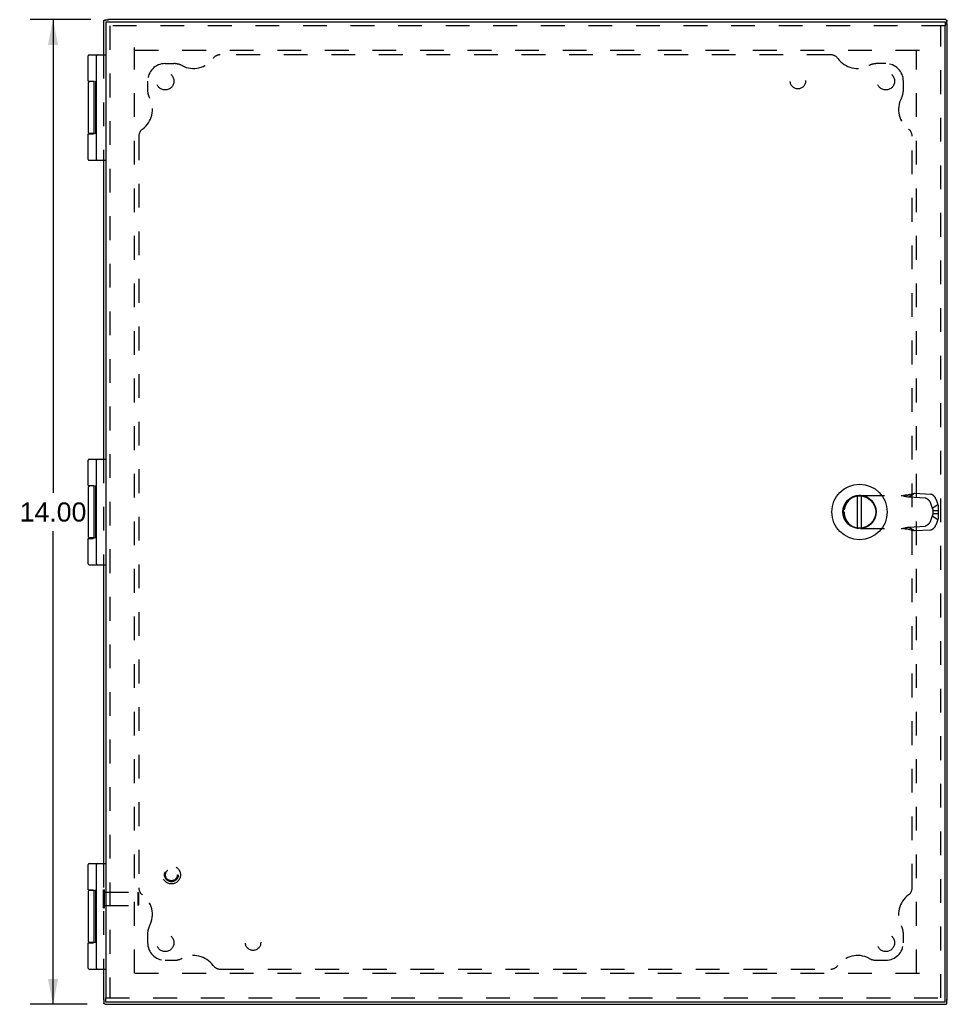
# Model space of a CAD drawing. Header units: inches. Extents: x 0 to 61.5, y 0 to 39.8.
# Tile 7 of 9: x 14.2 to 27.4, y 13.4 to 27.4. Entities that reach past the tile are written whole.
import ezdxf

# ---------------------------------------------------------------- set-up
doc = ezdxf.new("R2010")
doc.units = ezdxf.units.IN
doc.header["$LTSCALE"] = 3.382261
doc.header["$MEASUREMENT"] = 0
doc.linetypes.add('HIDDEN', pattern=[0.2, 0.1, -0.1])
doc.layers.get('0').update_dxf_attribs({"linetype": 'CONTINUOUS'})
for name, color, linetype in [('DEFAULT_2', 8, 'HIDDEN'), ('DIMENSIONS', 7, 'CONTINUOUS'), ('DOOR_ASSEMBLY', 7, 'CONTINUOUS'), ('SUBPANEL', 7, 'CONTINUOUS')]:
    doc.layers.add(name, color=color, linetype=linetype)
doc.styles.get("Standard").update_dxf_attribs({"font": 'arial.ttf'})
doc.dimstyles.new('DIMSTYLE_1', dxfattribs={"dimtxt": 0.271304, "dimasz": 0.361739, "dimexe": 0.09, "dimexo": 0.07, "dimgap": 0.0375, "dimtad": 0, "dimtih": 1, "dimtoh": 1, "dimzin": 4, "dimdsep": 46, "dimtxsty": 'Standard', "dimblk": '_FILLED', "dimblk1": '_FILLED', "dimblk2": '_FILLED', "dimcen": 0.09, "dimadec": 3, "dimazin": 1, "dimtfac": 1, "dimtdec": 3, "dimtofl": 0, "dimtmove": 0, "dimatfit": 3, "dimldrblk": '_FILLED', "dimfxl": 0, "dimtolj": 1, "dimtzin": 4, "dimarcsym": 0})

# ---------------------------------------------------------------- blocks, each defined once
blk = doc.blocks.new('_FILLED')
at = {"color": 0, "linetype": 'ByBlock'}
blk.add_solid([(0, 0), (-1, 0.2), (-1, -0.2)], dxfattribs=at)
blk = doc.blocks.new('*D10')
at = {"layer": 'DIMENSIONS', "color": 2, "linetype": 'Continuous'}
for p, q in [((15.248, 27.403), (14.386, 27.403)), ((14.712, 27.403), (14.712, 20.674)), ((14.712, 13.403), (14.712, 20.131)), ((15.2, 13.403), (14.386, 13.403))]:
    blk.add_line(p, q, dxfattribs=at)
at = {"layer": 'DIMENSIONS', "color": 2, "linetype": 'Continuous', "xscale": 0.3617391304, "yscale": 0.3617391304, "zscale": 0.3617391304}
for p, rotation in [((14.712, 27.403), 90), ((14.712, 13.403), 270)]:
    blk.add_blockref('_FILLED', p, dxfattribs=dict(at, rotation=rotation))
at = {"layer": 'DIMENSIONS', "color": 2, "linetype": 'Continuous', "insert": (14.712, 20.538), "char_height": 0.2713, "width": 0.94805, "attachment_point": 2, "line_spacing_factor": 0.9}
blk.add_mtext('14.00', dxfattribs=at)

msp = doc.modelspace()

# ---------------------------------------------------------------- linework, layer by layer
at = {"color": 3, "linetype": 'Continuous'}
for p, q in [((15.432, 27.382), (15.432, 26.903)), ((27.411, 27.403), (15.492, 27.403)), ((27.432, 13.463), (27.432, 27.343)), ((15.432, 25.403), (15.432, 21.153)), ((15.432, 19.653), (15.432, 15.403)), ((15.432, 13.903), (15.432, 13.463)), ((15.453, 13.403), (27.411, 13.403))]:
    msp.add_line(p, q, dxfattribs=at)
at = {"color": 7, "linetype": 'Continuous'}
for p, q in [((15.5, 27.398), (15.449, 27.398)), ((15.492, 27.403), (15.492, 27.398)), ((27.427, 27.334), (27.427, 27.386)), ((27.432, 27.343), (27.427, 27.343)), ((15.432, 13.463), (15.437, 13.463)), ((15.437, 13.471), (15.437, 13.419)), ((27.427, 13.419), (27.427, 13.471)), ((27.432, 13.463), (27.427, 13.463))]:
    msp.add_line(p, q, dxfattribs=at)
at = {"color": 3, "linetype": 'Continuous'}
for points in [[(15.432, 27.382), (15.432, 27.382), (15.433, 27.383), (15.433, 27.383), (15.433, 27.383), (15.434, 27.384), (15.434, 27.384)], [(15.432, 27.382), (15.432, 27.382), (15.432, 27.382), (15.432, 27.382), (15.432, 27.382), (15.432, 27.382), (15.432, 27.382)], [(15.434, 27.384), (15.434, 27.385), (15.435, 27.385), (15.435, 27.386), (15.436, 27.387), (15.436, 27.387), (15.437, 27.388)], [(15.437, 27.388), (15.437, 27.389), (15.438, 27.39), (15.438, 27.39), (15.439, 27.391), (15.439, 27.392), (15.44, 27.393)], [(15.44, 27.393), (15.441, 27.394), (15.442, 27.395), (15.443, 27.396), (15.444, 27.397), (15.445, 27.397), (15.447, 27.398), (15.448, 27.398), (15.449, 27.398)], [(15.449, 27.398), (15.45, 27.398), (15.452, 27.397), (15.453, 27.397), (15.455, 27.396), (15.457, 27.395), (15.458, 27.394), (15.46, 27.393)], [(27.411, 27.403), (27.411, 27.403), (27.411, 27.403), (27.411, 27.402), (27.411, 27.402), (27.411, 27.402), (27.411, 27.402)], [(27.411, 27.402), (27.412, 27.402), (27.412, 27.402), (27.412, 27.401), (27.413, 27.401), (27.413, 27.401), (27.413, 27.4)], [(27.413, 27.4), (27.414, 27.4), (27.415, 27.4), (27.415, 27.399), (27.416, 27.399), (27.417, 27.398), (27.417, 27.398)], [(27.417, 27.398), (27.418, 27.397), (27.419, 27.397), (27.42, 27.396), (27.42, 27.396), (27.421, 27.395), (27.422, 27.395)], [(27.422, 27.395), (27.423, 27.394), (27.424, 27.393), (27.425, 27.392), (27.426, 27.39), (27.426, 27.389), (27.427, 27.388), (27.427, 27.386), (27.427, 27.386)], [(27.427, 27.386), (27.427, 27.384), (27.427, 27.383), (27.426, 27.381), (27.425, 27.379), (27.424, 27.378), (27.423, 27.376), (27.422, 27.374)], [(15.437, 13.419), (15.437, 13.421), (15.437, 13.422), (15.438, 13.424), (15.438, 13.426), (15.439, 13.428), (15.44, 13.429), (15.441, 13.431)], [(15.442, 13.411), (15.44, 13.411), (15.439, 13.412), (15.438, 13.414), (15.438, 13.415), (15.437, 13.416), (15.437, 13.418), (15.437, 13.419), (15.437, 13.419)], [(15.446, 13.408), (15.445, 13.408), (15.445, 13.409), (15.444, 13.409), (15.443, 13.41), (15.442, 13.41), (15.442, 13.411)], [(15.45, 13.405), (15.45, 13.405), (15.449, 13.405), (15.448, 13.406), (15.448, 13.406), (15.447, 13.407), (15.446, 13.408)], [(15.452, 13.403), (15.452, 13.403), (15.452, 13.403), (15.451, 13.404), (15.451, 13.404), (15.451, 13.404), (15.45, 13.405)], [(15.453, 13.403), (15.453, 13.403), (15.453, 13.403), (15.453, 13.403), (15.452, 13.403), (15.452, 13.403), (15.452, 13.403)], [(27.411, 13.403), (27.412, 13.403), (27.412, 13.403), (27.412, 13.404), (27.413, 13.404), (27.413, 13.404), (27.413, 13.405)], [(27.411, 13.403), (27.411, 13.403), (27.411, 13.403), (27.411, 13.403), (27.411, 13.403), (27.411, 13.403), (27.411, 13.403)], [(27.413, 13.405), (27.414, 13.405), (27.415, 13.405), (27.415, 13.406), (27.416, 13.406), (27.417, 13.407), (27.417, 13.408)], [(27.417, 13.408), (27.418, 13.408), (27.419, 13.409), (27.42, 13.409), (27.42, 13.41), (27.421, 13.41), (27.422, 13.411)], [(27.427, 13.419), (27.427, 13.421), (27.427, 13.422), (27.426, 13.424), (27.425, 13.426), (27.424, 13.428), (27.423, 13.429), (27.422, 13.431)], [(27.422, 13.411), (27.423, 13.411), (27.424, 13.412), (27.425, 13.414), (27.426, 13.415), (27.426, 13.416), (27.427, 13.418), (27.427, 13.419), (27.427, 13.419)]]:
    msp.add_lwpolyline(points, dxfattribs=at)
at = {"layer": 'DEFAULT_2', "color": 8, "linetype": 'HIDDEN'}
for p, q in [((15.432, 26.903), (15.432, 25.403)), ((15.869, 13.843), (15.869, 27.006)), ((27.035, 26.965), (15.872, 26.965)), ((26.994, 13.843), (26.994, 26.963)), ((15.432, 21.153), (15.432, 19.653)), ((15.432, 15.403), (15.432, 13.903)), ((15.428, 14.775), (15.428, 15.031)), ((15.428, 15.031), (15.446, 15.031)), ((15.446, 14.775), (15.446, 15.031)), ((15.446, 14.997), (15.918, 14.997)), ((15.928, 14.987), (15.918, 14.997)), ((15.918, 14.997), (15.918, 14.809)), ((15.928, 14.987), (15.928, 14.819)), ((15.428, 14.775), (15.446, 14.775)), ((15.446, 14.809), (15.918, 14.809)), ((15.928, 14.819), (15.918, 14.809)), ((27.035, 13.84), (15.829, 13.84))]:
    msp.add_line(p, q, dxfattribs=at)
at = {"layer": 'DOOR_ASSEMBLY', "color": 7, "linetype": 'Continuous'}
for p, q in [((15.461, 27.373), (15.461, 27.313)), ((27.401, 27.373), (27.401, 27.313)), ((15.211, 26.528), (15.211, 26.89)), ((15.224, 26.903), (15.461, 26.903)), ((15.331, 25.416), (15.331, 26.89)), ((15.211, 26.493), (15.211, 25.813)), ((15.295, 26.523), (15.241, 26.523)), ((15.291, 26.526), (15.291, 26.523)), ((15.297, 25.788), (15.297, 26.518)), ((15.321, 25.779), (15.321, 26.529)), ((15.331, 26.529), (15.321, 26.529)), ((15.331, 26.523), (15.321, 26.523)), ((15.331, 26.425), (15.321, 26.425)), ((15.331, 26.277), (15.321, 26.277)), ((15.331, 26.042), (15.321, 26.042)), ((15.331, 26.028), (15.321, 26.028)), ((15.211, 25.416), (15.211, 25.778)), ((15.211, 25.778), (15.281, 25.778)), ((15.295, 25.783), (15.241, 25.783)), ((15.291, 25.783), (15.291, 25.779)), ((15.331, 25.779), (15.321, 25.779)), ((15.224, 25.403), (15.461, 25.403)), ((15.224, 21.153), (15.461, 21.153)), ((15.211, 20.778), (15.211, 21.14)), ((15.331, 19.666), (15.331, 21.14)), ((15.211, 20.743), (15.211, 20.063)), ((15.295, 20.773), (15.241, 20.773)), ((15.291, 20.776), (15.291, 20.773)), ((15.297, 20.038), (15.297, 20.768)), ((15.321, 20.029), (15.321, 20.779)), ((15.331, 20.779), (15.321, 20.779)), ((15.331, 20.773), (15.321, 20.773)), ((15.331, 20.675), (15.321, 20.675)), ((26.153, 20.174), (26.153, 20.631)), ((26.213, 20.174), (26.213, 20.631)), ((15.331, 20.527), (15.321, 20.527)), ((15.331, 20.292), (15.321, 20.292)), ((15.331, 20.278), (15.321, 20.278)), ((15.211, 19.666), (15.211, 20.028)), ((15.211, 20.028), (15.281, 20.028)), ((15.295, 20.033), (15.241, 20.033)), ((15.291, 20.033), (15.291, 20.029)), ((15.331, 20.029), (15.321, 20.029)), ((15.224, 19.653), (15.461, 19.653)), ((15.224, 15.403), (15.461, 15.403)), ((15.211, 15.028), (15.211, 15.39)), ((15.331, 13.916), (15.331, 15.39)), ((15.211, 14.993), (15.211, 14.313)), ((15.295, 15.023), (15.241, 15.023)), ((15.291, 15.026), (15.291, 15.023)), ((15.297, 14.288), (15.297, 15.018)), ((15.321, 14.279), (15.321, 15.029)), ((15.331, 15.029), (15.321, 15.029)), ((15.331, 15.023), (15.321, 15.023)), ((15.331, 14.925), (15.321, 14.925)), ((15.331, 14.777), (15.321, 14.777)), ((15.331, 14.542), (15.321, 14.542)), ((15.331, 14.528), (15.321, 14.528)), ((15.295, 14.283), (15.241, 14.283)), ((15.291, 14.283), (15.291, 14.279)), ((15.211, 14.278), (15.281, 14.278)), ((15.211, 13.916), (15.211, 14.278)), ((15.331, 14.279), (15.321, 14.279)), ((15.224, 13.903), (15.461, 13.903)), ((15.461, 13.433), (15.461, 13.493)), ((27.401, 13.433), (27.401, 13.493))]:
    msp.add_line(p, q, dxfattribs=at)
at = {"layer": 'DOOR_ASSEMBLY', "color": 3, "linetype": 'Continuous'}
for p, q in [((15.461, 27.373), (27.401, 27.373)), ((15.461, 27.313), (15.461, 13.493)), ((27.401, 13.493), (27.401, 27.313)), ((27.401, 13.433), (15.461, 13.433))]:
    msp.add_line(p, q, dxfattribs=at)
at = {"layer": 'DOOR_ASSEMBLY', "color": 8, "linetype": 'HIDDEN'}
for p, q in [((27.401, 27.313), (15.461, 27.313)), ((15.521, 27.313), (15.521, 13.493)), ((27.341, 13.493), (27.341, 27.313)), ((26.199, 20.639), (26.852, 20.639)), ((26.883, 20.616), (26.964, 20.668)), ((26.883, 20.616), (27.116, 20.603)), ((26.964, 20.668), (27.197, 20.654)), ((27.273, 20.581), (27.298, 20.509)), ((27.191, 20.529), (27.216, 20.457)), ((27.216, 20.457), (27.298, 20.509)), ((25.963, 20.403), (25.963, 20.402)), ((27.216, 20.348), (27.191, 20.276)), ((27.216, 20.348), (27.298, 20.296)), ((27.227, 20.425), (27.303, 20.425)), ((27.227, 20.425), (27.227, 20.38)), ((27.227, 20.38), (27.303, 20.38)), ((27.303, 20.425), (27.303, 20.38)), ((26.199, 20.166), (26.852, 20.166)), ((26.883, 20.189), (27.116, 20.203)), ((26.883, 20.189), (26.964, 20.138)), ((27.298, 20.296), (27.273, 20.224)), ((26.887, 20.157), (26.9, 20.154)), ((26.9, 20.154), (26.912, 20.151)), ((26.964, 20.138), (27.197, 20.151)), ((15.461, 13.493), (27.401, 13.493))]:
    msp.add_line(p, q, dxfattribs=at)
at = {"layer": 'DOOR_ASSEMBLY', "color": 7, "linetype": 'Continuous'}
for points in [[(15.211, 26.528), (15.281, 26.528), (15.282, 26.528), (15.282, 26.528), (15.283, 26.528), (15.284, 26.527), (15.284, 26.527), (15.285, 26.527), (15.285, 26.527), (15.286, 26.527), (15.286, 26.527), (15.287, 26.527), (15.287, 26.527), (15.287, 26.527), (15.288, 26.527), (15.288, 26.527), (15.288, 26.527), (15.289, 26.527), (15.289, 26.527), (15.289, 26.527), (15.29, 26.526), (15.29, 26.526), (15.29, 26.526), (15.291, 26.526), (15.291, 26.526), (15.291, 26.526), (15.291, 26.526), (15.292, 26.526), (15.292, 26.526), (15.292, 26.526), (15.292, 26.525), (15.292, 26.525), (15.293, 26.525), (15.293, 26.525), (15.293, 26.525), (15.293, 26.525), (15.293, 26.525), (15.293, 26.525), (15.294, 26.524), (15.294, 26.524), (15.294, 26.524), (15.294, 26.524), (15.294, 26.524), (15.294, 26.524), (15.294, 26.524), (15.295, 26.524), (15.295, 26.523), (15.295, 26.523), (15.295, 26.523), (15.295, 26.523), (15.295, 26.523), (15.295, 26.523), (15.295, 26.523), (15.295, 26.523), (15.295, 26.523), (15.295, 26.522), (15.296, 26.522), (15.296, 26.522), (15.296, 26.522), (15.296, 26.522), (15.296, 26.522), (15.296, 26.522), (15.296, 26.522), (15.296, 26.521), (15.296, 26.521), (15.296, 26.521), (15.296, 26.521), (15.296, 26.521), (15.296, 26.521), (15.296, 26.521), (15.296, 26.521), (15.296, 26.521), (15.296, 26.52), (15.296, 26.52), (15.297, 26.52), (15.297, 26.52), (15.297, 26.52), (15.297, 26.52), (15.297, 26.52), (15.297, 26.52), (15.297, 26.52), (15.297, 26.519), (15.297, 26.519), (15.297, 26.519), (15.297, 26.519), (15.297, 26.519), (15.297, 26.519), (15.297, 26.519), (15.297, 26.519), (15.297, 26.519), (15.297, 26.518), (15.297, 26.518), (15.297, 26.518), (15.297, 26.518), (15.297, 26.518), (15.297, 26.518), (15.297, 26.518), (15.297, 26.518), (15.297, 26.518)], [(15.297, 25.788), (15.297, 25.787), (15.297, 25.787), (15.297, 25.787), (15.297, 25.787), (15.297, 25.787), (15.297, 25.787), (15.297, 25.787), (15.297, 25.787), (15.297, 25.787), (15.297, 25.786), (15.297, 25.786), (15.297, 25.786), (15.297, 25.786), (15.297, 25.786), (15.297, 25.786), (15.297, 25.786), (15.297, 25.786), (15.297, 25.786), (15.297, 25.786), (15.297, 25.785), (15.297, 25.785), (15.297, 25.785), (15.297, 25.785), (15.297, 25.785), (15.296, 25.785), (15.296, 25.785), (15.296, 25.785), (15.296, 25.785), (15.296, 25.784), (15.296, 25.784), (15.296, 25.784), (15.296, 25.784), (15.296, 25.784), (15.296, 25.784), (15.296, 25.784), (15.296, 25.784), (15.296, 25.783), (15.296, 25.783), (15.296, 25.783), (15.296, 25.783), (15.296, 25.783), (15.296, 25.783), (15.295, 25.783), (15.295, 25.783), (15.295, 25.783), (15.295, 25.782), (15.295, 25.782), (15.295, 25.782), (15.295, 25.782), (15.295, 25.782), (15.295, 25.782), (15.295, 25.782), (15.295, 25.782), (15.294, 25.781), (15.294, 25.781), (15.294, 25.781), (15.294, 25.781), (15.294, 25.781), (15.294, 25.781), (15.294, 25.781), (15.293, 25.781), (15.293, 25.78), (15.293, 25.78), (15.293, 25.78), (15.293, 25.78), (15.293, 25.78), (15.292, 25.78), (15.292, 25.78), (15.292, 25.78), (15.292, 25.779), (15.292, 25.779), (15.291, 25.779), (15.291, 25.779), (15.291, 25.779), (15.291, 25.779), (15.29, 25.779), (15.29, 25.779), (15.29, 25.779), (15.289, 25.779), (15.289, 25.778), (15.289, 25.778), (15.288, 25.778), (15.288, 25.778), (15.288, 25.778), (15.287, 25.778), (15.287, 25.778), (15.287, 25.778), (15.286, 25.778), (15.286, 25.778), (15.285, 25.778), (15.285, 25.778), (15.284, 25.778), (15.284, 25.778), (15.283, 25.778), (15.282, 25.778), (15.282, 25.778), (15.281, 25.778)], [(15.211, 20.778), (15.281, 20.778), (15.282, 20.778), (15.282, 20.778), (15.283, 20.778), (15.284, 20.777), (15.284, 20.777), (15.285, 20.777), (15.285, 20.777), (15.286, 20.777), (15.286, 20.777), (15.287, 20.777), (15.287, 20.777), (15.287, 20.777), (15.288, 20.777), (15.288, 20.777), (15.288, 20.777), (15.289, 20.777), (15.289, 20.777), (15.289, 20.777), (15.29, 20.776), (15.29, 20.776), (15.29, 20.776), (15.291, 20.776), (15.291, 20.776), (15.291, 20.776), (15.291, 20.776), (15.292, 20.776), (15.292, 20.776), (15.292, 20.776), (15.292, 20.775), (15.292, 20.775), (15.293, 20.775), (15.293, 20.775), (15.293, 20.775), (15.293, 20.775), (15.293, 20.775), (15.293, 20.775), (15.294, 20.774), (15.294, 20.774), (15.294, 20.774), (15.294, 20.774), (15.294, 20.774), (15.294, 20.774), (15.294, 20.774), (15.295, 20.774), (15.295, 20.773), (15.295, 20.773), (15.295, 20.773), (15.295, 20.773), (15.295, 20.773), (15.295, 20.773), (15.295, 20.773), (15.295, 20.773), (15.295, 20.773), (15.295, 20.772), (15.296, 20.772), (15.296, 20.772), (15.296, 20.772), (15.296, 20.772), (15.296, 20.772), (15.296, 20.772), (15.296, 20.772), (15.296, 20.771), (15.296, 20.771), (15.296, 20.771), (15.296, 20.771), (15.296, 20.771), (15.296, 20.771), (15.296, 20.771), (15.296, 20.771), (15.296, 20.771), (15.296, 20.77), (15.296, 20.77), (15.297, 20.77), (15.297, 20.77), (15.297, 20.77), (15.297, 20.77), (15.297, 20.77), (15.297, 20.77), (15.297, 20.77), (15.297, 20.769), (15.297, 20.769), (15.297, 20.769), (15.297, 20.769), (15.297, 20.769), (15.297, 20.769), (15.297, 20.769), (15.297, 20.769), (15.297, 20.769), (15.297, 20.768), (15.297, 20.768), (15.297, 20.768), (15.297, 20.768), (15.297, 20.768), (15.297, 20.768), (15.297, 20.768), (15.297, 20.768), (15.297, 20.768)], [(15.297, 20.038), (15.297, 20.037), (15.297, 20.037), (15.297, 20.037), (15.297, 20.037), (15.297, 20.037), (15.297, 20.037), (15.297, 20.037), (15.297, 20.037), (15.297, 20.037), (15.297, 20.036), (15.297, 20.036), (15.297, 20.036), (15.297, 20.036), (15.297, 20.036), (15.297, 20.036), (15.297, 20.036), (15.297, 20.036), (15.297, 20.036), (15.297, 20.036), (15.297, 20.035), (15.297, 20.035), (15.297, 20.035), (15.297, 20.035), (15.297, 20.035), (15.296, 20.035), (15.296, 20.035), (15.296, 20.035), (15.296, 20.035), (15.296, 20.034), (15.296, 20.034), (15.296, 20.034), (15.296, 20.034), (15.296, 20.034), (15.296, 20.034), (15.296, 20.034), (15.296, 20.034), (15.296, 20.033), (15.296, 20.033), (15.296, 20.033), (15.296, 20.033), (15.296, 20.033), (15.296, 20.033), (15.295, 20.033), (15.295, 20.033), (15.295, 20.033), (15.295, 20.032), (15.295, 20.032), (15.295, 20.032), (15.295, 20.032), (15.295, 20.032), (15.295, 20.032), (15.295, 20.032), (15.295, 20.032), (15.294, 20.031), (15.294, 20.031), (15.294, 20.031), (15.294, 20.031), (15.294, 20.031), (15.294, 20.031), (15.294, 20.031), (15.293, 20.031), (15.293, 20.03), (15.293, 20.03), (15.293, 20.03), (15.293, 20.03), (15.293, 20.03), (15.292, 20.03), (15.292, 20.03), (15.292, 20.03), (15.292, 20.029), (15.292, 20.029), (15.291, 20.029), (15.291, 20.029), (15.291, 20.029), (15.291, 20.029), (15.29, 20.029), (15.29, 20.029), (15.29, 20.029), (15.289, 20.029), (15.289, 20.028), (15.289, 20.028), (15.288, 20.028), (15.288, 20.028), (15.288, 20.028), (15.287, 20.028), (15.287, 20.028), (15.287, 20.028), (15.286, 20.028), (15.286, 20.028), (15.285, 20.028), (15.285, 20.028), (15.284, 20.028), (15.284, 20.028), (15.283, 20.028), (15.282, 20.028), (15.282, 20.028), (15.281, 20.028)], [(15.211, 15.028), (15.281, 15.028), (15.282, 15.028), (15.282, 15.028), (15.283, 15.028), (15.284, 15.027), (15.284, 15.027), (15.285, 15.027), (15.285, 15.027), (15.286, 15.027), (15.286, 15.027), (15.287, 15.027), (15.287, 15.027), (15.287, 15.027), (15.288, 15.027), (15.288, 15.027), (15.288, 15.027), (15.289, 15.027), (15.289, 15.027), (15.289, 15.027), (15.29, 15.026), (15.29, 15.026), (15.29, 15.026), (15.291, 15.026), (15.291, 15.026), (15.291, 15.026), (15.291, 15.026), (15.292, 15.026), (15.292, 15.026), (15.292, 15.026), (15.292, 15.025), (15.292, 15.025), (15.293, 15.025), (15.293, 15.025), (15.293, 15.025), (15.293, 15.025), (15.293, 15.025), (15.293, 15.025), (15.294, 15.024), (15.294, 15.024), (15.294, 15.024), (15.294, 15.024), (15.294, 15.024), (15.294, 15.024), (15.294, 15.024), (15.295, 15.024), (15.295, 15.023), (15.295, 15.023), (15.295, 15.023), (15.295, 15.023), (15.295, 15.023), (15.295, 15.023), (15.295, 15.023), (15.295, 15.023), (15.295, 15.023), (15.295, 15.022), (15.296, 15.022), (15.296, 15.022), (15.296, 15.022), (15.296, 15.022), (15.296, 15.022), (15.296, 15.022), (15.296, 15.022), (15.296, 15.021), (15.296, 15.021), (15.296, 15.021), (15.296, 15.021), (15.296, 15.021), (15.296, 15.021), (15.296, 15.021), (15.296, 15.021), (15.296, 15.021), (15.296, 15.02), (15.296, 15.02), (15.297, 15.02), (15.297, 15.02), (15.297, 15.02), (15.297, 15.02), (15.297, 15.02), (15.297, 15.02), (15.297, 15.02), (15.297, 15.019), (15.297, 15.019), (15.297, 15.019), (15.297, 15.019), (15.297, 15.019), (15.297, 15.019), (15.297, 15.019), (15.297, 15.019), (15.297, 15.019), (15.297, 15.018), (15.297, 15.018), (15.297, 15.018), (15.297, 15.018), (15.297, 15.018), (15.297, 15.018), (15.297, 15.018), (15.297, 15.018), (15.297, 15.018)], [(15.297, 14.288), (15.297, 14.287), (15.297, 14.287), (15.297, 14.287), (15.297, 14.287), (15.297, 14.287), (15.297, 14.287), (15.297, 14.287), (15.297, 14.287), (15.297, 14.287), (15.297, 14.286), (15.297, 14.286), (15.297, 14.286), (15.297, 14.286), (15.297, 14.286), (15.297, 14.286), (15.297, 14.286), (15.297, 14.286), (15.297, 14.286), (15.297, 14.286), (15.297, 14.285), (15.297, 14.285), (15.297, 14.285), (15.297, 14.285), (15.297, 14.285), (15.296, 14.285), (15.296, 14.285), (15.296, 14.285), (15.296, 14.285), (15.296, 14.284), (15.296, 14.284), (15.296, 14.284), (15.296, 14.284), (15.296, 14.284), (15.296, 14.284), (15.296, 14.284), (15.296, 14.284), (15.296, 14.283), (15.296, 14.283), (15.296, 14.283), (15.296, 14.283), (15.296, 14.283), (15.296, 14.283), (15.295, 14.283), (15.295, 14.283), (15.295, 14.283), (15.295, 14.282), (15.295, 14.282), (15.295, 14.282), (15.295, 14.282), (15.295, 14.282), (15.295, 14.282), (15.295, 14.282), (15.295, 14.282), (15.294, 14.281), (15.294, 14.281), (15.294, 14.281), (15.294, 14.281), (15.294, 14.281), (15.294, 14.281), (15.294, 14.281), (15.293, 14.281), (15.293, 14.28), (15.293, 14.28), (15.293, 14.28), (15.293, 14.28), (15.293, 14.28), (15.292, 14.28), (15.292, 14.28), (15.292, 14.28), (15.292, 14.279), (15.292, 14.279), (15.291, 14.279), (15.291, 14.279), (15.291, 14.279), (15.291, 14.279), (15.29, 14.279), (15.29, 14.279), (15.29, 14.279), (15.289, 14.279), (15.289, 14.278), (15.289, 14.278), (15.288, 14.278), (15.288, 14.278), (15.288, 14.278), (15.287, 14.278), (15.287, 14.278), (15.287, 14.278), (15.286, 14.278), (15.286, 14.278), (15.285, 14.278), (15.285, 14.278), (15.284, 14.278), (15.284, 14.278), (15.283, 14.278), (15.282, 14.278), (15.282, 14.278), (15.281, 14.278), (15.281, 14.278)]]:
    msp.add_lwpolyline(points, dxfattribs=at)
at = {"layer": 'DOOR_ASSEMBLY', "color": 8, "linetype": 'HIDDEN'}
for points in [[(26.776, 20.639), (26.79, 20.636), (26.804, 20.633), (26.817, 20.63), (26.831, 20.628), (26.844, 20.625), (26.857, 20.622), (26.87, 20.619), (26.883, 20.616)], [(26.9, 20.651), (26.894, 20.65), (26.887, 20.648), (26.881, 20.647), (26.874, 20.645), (26.867, 20.644), (26.861, 20.643), (26.854, 20.642), (26.847, 20.641), (26.84, 20.64), (26.834, 20.64), (26.827, 20.639), (26.82, 20.639), (26.814, 20.639), (26.807, 20.639)], [(26.852, 20.639), (26.861, 20.641), (26.87, 20.643), (26.879, 20.646), (26.887, 20.648), (26.912, 20.654)], [(26.912, 20.654), (26.92, 20.656), (26.928, 20.658), (26.935, 20.66), (26.943, 20.662), (26.95, 20.664), (26.957, 20.666), (26.964, 20.668)], [(27.116, 20.603), (27.117, 20.602), (27.119, 20.602), (27.12, 20.602), (27.122, 20.602), (27.124, 20.601), (27.126, 20.601), (27.127, 20.6), (27.129, 20.6), (27.131, 20.599), (27.133, 20.598), (27.134, 20.597), (27.136, 20.597), (27.138, 20.596), (27.14, 20.595), (27.142, 20.594), (27.143, 20.592), (27.145, 20.591), (27.147, 20.59), (27.149, 20.589), (27.15, 20.587), (27.152, 20.586), (27.154, 20.585), (27.156, 20.583), (27.157, 20.581), (27.159, 20.58), (27.161, 20.578), (27.162, 20.576), (27.164, 20.575), (27.166, 20.573), (27.167, 20.571), (27.169, 20.569), (27.17, 20.567), (27.172, 20.565), (27.173, 20.563), (27.175, 20.561), (27.176, 20.559), (27.177, 20.557), (27.179, 20.555), (27.18, 20.553), (27.181, 20.551), (27.183, 20.549), (27.184, 20.547), (27.185, 20.544), (27.186, 20.542), (27.187, 20.54), (27.188, 20.538), (27.189, 20.536), (27.19, 20.533), (27.191, 20.531), (27.191, 20.529)], [(27.273, 20.581), (27.272, 20.583), (27.271, 20.585), (27.27, 20.587), (27.269, 20.59), (27.268, 20.592), (27.267, 20.594), (27.266, 20.596), (27.265, 20.598), (27.264, 20.601), (27.263, 20.603), (27.262, 20.605), (27.26, 20.607), (27.259, 20.609), (27.258, 20.611), (27.256, 20.613), (27.255, 20.615), (27.253, 20.617), (27.252, 20.619), (27.25, 20.621), (27.249, 20.623), (27.247, 20.625), (27.246, 20.626), (27.244, 20.628), (27.242, 20.63), (27.241, 20.632), (27.239, 20.633), (27.237, 20.635), (27.235, 20.636), (27.234, 20.638), (27.232, 20.639), (27.23, 20.64), (27.228, 20.642), (27.227, 20.643), (27.225, 20.644), (27.223, 20.645), (27.221, 20.646), (27.219, 20.647), (27.218, 20.648), (27.216, 20.649), (27.214, 20.65), (27.212, 20.651), (27.211, 20.651), (27.209, 20.652), (27.207, 20.653), (27.205, 20.653), (27.204, 20.653), (27.202, 20.654), (27.2, 20.654), (27.199, 20.654), (27.197, 20.654)], [(27.216, 20.457), (27.217, 20.455), (27.218, 20.453), (27.219, 20.451), (27.22, 20.448), (27.221, 20.446), (27.222, 20.444), (27.223, 20.441), (27.223, 20.439), (27.224, 20.437), (27.225, 20.434), (27.225, 20.432), (27.226, 20.43), (27.226, 20.427), (27.227, 20.425)], [(27.298, 20.509), (27.299, 20.505), (27.299, 20.501), (27.3, 20.497), (27.301, 20.493), (27.302, 20.489), (27.302, 20.485), (27.303, 20.481), (27.303, 20.477), (27.303, 20.472), (27.304, 20.468), (27.304, 20.464), (27.304, 20.46), (27.304, 20.455), (27.304, 20.451), (27.304, 20.447), (27.304, 20.442), (27.304, 20.438), (27.304, 20.433), (27.303, 20.429), (27.303, 20.425)], [(27.227, 20.38), (27.226, 20.378), (27.226, 20.376), (27.225, 20.373), (27.225, 20.371), (27.224, 20.368), (27.223, 20.366), (27.223, 20.364), (27.222, 20.361), (27.221, 20.359), (27.22, 20.357), (27.219, 20.354), (27.218, 20.352), (27.217, 20.35), (27.216, 20.348)], [(27.303, 20.38), (27.303, 20.376), (27.304, 20.371), (27.304, 20.366), (27.304, 20.361), (27.304, 20.356), (27.304, 20.351), (27.304, 20.347), (27.304, 20.342), (27.304, 20.337), (27.303, 20.332), (27.303, 20.328), (27.302, 20.323), (27.302, 20.318), (27.301, 20.314), (27.3, 20.309), (27.3, 20.305), (27.299, 20.3), (27.298, 20.296)], [(26.776, 20.166), (26.79, 20.169), (26.804, 20.172), (26.817, 20.175), (26.831, 20.177), (26.844, 20.18), (26.857, 20.183), (26.87, 20.186), (26.883, 20.189)], [(26.807, 20.166), (26.814, 20.166), (26.82, 20.166), (26.827, 20.166), (26.834, 20.165), (26.84, 20.165), (26.847, 20.164), (26.854, 20.163), (26.861, 20.162), (26.867, 20.161), (26.874, 20.16), (26.881, 20.159), (26.887, 20.157), (26.894, 20.156), (26.9, 20.154)], [(26.852, 20.166), (26.861, 20.164), (26.87, 20.162), (26.879, 20.16), (26.887, 20.157)], [(27.191, 20.276), (27.191, 20.274), (27.19, 20.272), (27.189, 20.269), (27.188, 20.267), (27.187, 20.265), (27.186, 20.263), (27.185, 20.261), (27.184, 20.258), (27.183, 20.256), (27.181, 20.254), (27.18, 20.252), (27.179, 20.25), (27.177, 20.248), (27.176, 20.246), (27.175, 20.244), (27.173, 20.242), (27.172, 20.24), (27.17, 20.238), (27.169, 20.236), (27.167, 20.234), (27.166, 20.232), (27.164, 20.23), (27.162, 20.229), (27.161, 20.227), (27.159, 20.225), (27.157, 20.224), (27.156, 20.222), (27.154, 20.221), (27.152, 20.219), (27.15, 20.218), (27.149, 20.216), (27.147, 20.215), (27.145, 20.214), (27.143, 20.213), (27.142, 20.212), (27.14, 20.211), (27.138, 20.21), (27.136, 20.209), (27.134, 20.208), (27.133, 20.207), (27.131, 20.206), (27.129, 20.205), (27.127, 20.205), (27.126, 20.204), (27.124, 20.204), (27.122, 20.203), (27.12, 20.203), (27.119, 20.203), (27.117, 20.203), (27.116, 20.203)], [(27.197, 20.151), (27.199, 20.151), (27.2, 20.151), (27.202, 20.151), (27.204, 20.152), (27.205, 20.152), (27.207, 20.153), (27.209, 20.153), (27.211, 20.154), (27.212, 20.154), (27.214, 20.155), (27.216, 20.156), (27.218, 20.157), (27.219, 20.158), (27.221, 20.159), (27.223, 20.16), (27.225, 20.161), (27.227, 20.162), (27.228, 20.163), (27.23, 20.165), (27.232, 20.166), (27.234, 20.167), (27.235, 20.169), (27.237, 20.17), (27.239, 20.172), (27.241, 20.174), (27.242, 20.175), (27.244, 20.177), (27.246, 20.179), (27.247, 20.18), (27.249, 20.182), (27.25, 20.184), (27.252, 20.186), (27.253, 20.188), (27.255, 20.19), (27.256, 20.192), (27.258, 20.194), (27.259, 20.196), (27.26, 20.198), (27.262, 20.2), (27.263, 20.202), (27.264, 20.205), (27.265, 20.207), (27.266, 20.209), (27.267, 20.211), (27.268, 20.213), (27.269, 20.216), (27.27, 20.218), (27.271, 20.22), (27.272, 20.222), (27.273, 20.224)], [(26.912, 20.151), (26.92, 20.149), (26.928, 20.147), (26.935, 20.145), (26.943, 20.143), (26.95, 20.141), (26.957, 20.139), (26.964, 20.138)]]:
    msp.add_lwpolyline(points, dxfattribs=at)
at = {"layer": 'DOOR_ASSEMBLY', "color": 7, "linetype": 'Continuous'}
for radius in [0.394, 0.237, 0.23]:
    msp.add_circle((26.183, 20.403), radius, dxfattribs=at)
at = {"layer": 'DOOR_ASSEMBLY', "color": 8, "linetype": 'HIDDEN'}
for radius in [0.128, 0.0981, 0.094, 0.084]:
    msp.add_circle((16.396, 15.243), radius, dxfattribs=at)
at = {"layer": 'DOOR_ASSEMBLY', "color": 7, "linetype": 'Continuous'}
for centre, radius, start, end in [((15.224, 26.89), 0.013, 90, 180), ((15.344, 26.89), 0.013, 90, 180), ((15.241, 26.493), 0.03, 90, 180), ((15.241, 25.813), 0.03, 180, 270), ((15.224, 25.416), 0.013, 180, 270), ((15.344, 25.416), 0.013, 180, 270), ((15.224, 21.14), 0.013, 90, 180), ((15.344, 21.14), 0.013, 90, 180), ((15.241, 20.743), 0.03, 90, 180), ((15.241, 20.063), 0.03, 180, 270), ((15.224, 19.666), 0.013, 180, 270), ((15.344, 19.666), 0.013, 180, 270), ((15.224, 15.39), 0.013, 90, 180), ((15.344, 15.39), 0.013, 90, 180), ((15.241, 14.993), 0.03, 90, 180), ((15.241, 14.313), 0.03, 180, 270), ((15.224, 13.916), 0.013, 180, 270), ((15.344, 13.916), 0.013, 180, 270)]:
    msp.add_arc(centre, radius, start, end, dxfattribs=at)
at = {"layer": 'DOOR_ASSEMBLY', "color": 8, "linetype": 'HIDDEN'}
for centre, start, end in [((26.199, 20.403), 90, 180), ((26.199, 20.402), 180, 270)]:
    msp.add_arc(centre, 0.236, start, end, dxfattribs=at)
at = {"layer": 'SUBPANEL', "color": 8, "linetype": 'HIDDEN'}
for p, q in [((25.774, 26.903), (17.09, 26.903)), ((16.307, 26.778), (16.432, 26.778)), ((26.557, 26.778), (26.432, 26.778)), ((16.057, 26.528), (16.057, 26.403)), ((26.807, 26.403), (26.807, 26.528)), ((15.932, 25.745), (15.932, 15.06)), ((26.932, 15.06), (26.932, 25.745)), ((16.057, 14.403), (16.057, 14.278)), ((26.807, 14.278), (26.807, 14.403)), ((16.307, 14.028), (16.432, 14.028)), ((26.432, 14.028), (26.557, 14.028)), ((17.09, 13.903), (25.774, 13.903))]:
    msp.add_line(p, q, dxfattribs=at)
for centre, radius in [((16.307, 26.528), 0.125), ((25.307, 26.528), 0.109), ((26.557, 26.528), 0.125), ((16.307, 14.278), 0.125), ((17.557, 14.278), 0.109), ((26.557, 14.278), 0.125)]:
    msp.add_circle(centre, radius, dxfattribs=at)
for centre, radius, start, end in [((17.09, 26.778), 0.125, 90, 144.1013), ((25.774, 26.778), 0.125, 35.8987, 90), ((16.307, 26.528), 0.25, 90, 180), ((16.432, 26.528), 0.25, 62.1089, 90), ((16.71, 27.053), 0.344, 242.1089, 324.1013), ((26.154, 27.053), 0.344, 215.8987, 297.8911), ((26.432, 26.528), 0.25, 90, 117.8911), ((26.557, 26.528), 0.25, 0, 90), ((16.307, 26.403), 0.25, 180, 207.8911), ((26.557, 26.403), 0.25, 332.1089, 360), ((15.782, 26.125), 0.344, 305.8987, 27.8911), ((27.082, 26.125), 0.344, 152.1089, 234.1013), ((16.057, 25.745), 0.125, 125.8987, 180), ((26.807, 25.745), 0.125, 0, 54.1013), ((16.057, 15.06), 0.125, 180, 234.1013), ((26.807, 15.06), 0.125, 305.8987, 360), ((15.782, 14.68), 0.344, 332.1089, 54.1013), ((27.082, 14.68), 0.344, 125.8987, 207.8911), ((16.307, 14.403), 0.25, 152.1089, 180), ((26.557, 14.403), 0.25, 0, 27.8911), ((16.307, 14.278), 0.25, 180, 270), ((26.557, 14.278), 0.25, 270, 360), ((16.432, 14.278), 0.25, 270, 297.8911), ((16.71, 13.753), 0.344, 35.8987, 117.8911), ((26.154, 13.753), 0.344, 62.1089, 144.1013), ((26.432, 14.278), 0.25, 242.1089, 270), ((17.09, 14.028), 0.125, 215.8987, 270), ((25.774, 14.028), 0.125, 270, 324.1013)]:
    msp.add_arc(centre, radius, start, end, dxfattribs=at)

# ---------------------------------------------------------------- dimensions: what is measured, and where the dimension line sits
at = {"layer": 'DIMENSIONS', "color": 2, "linetype": 'Continuous'}
dim = msp.add_linear_dim(base=(14.712, 13.403), p1=(15.318, 27.403), p2=(15.27, 13.403), angle=270, dimstyle='DIMSTYLE_1', dxfattribs=at)
dim.commit()
dim.dimension.update_dxf_attribs({"geometry": '*D10', "text_midpoint": (14.723, 20.401), "dimtype": 160})

doc.saveas('drawing.dxf')
